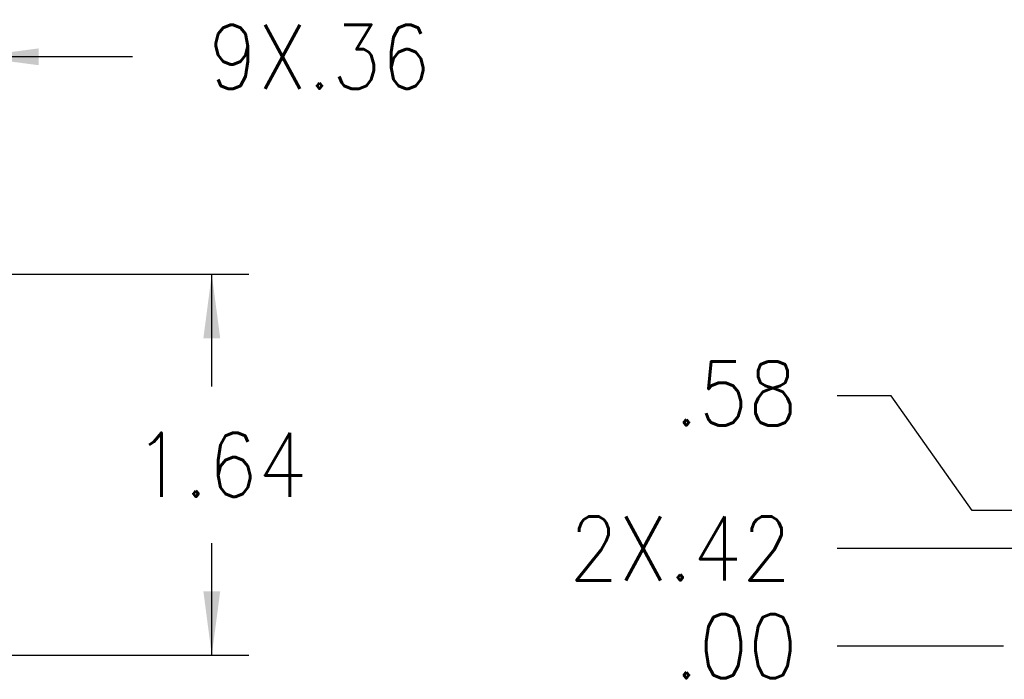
# Model space of a CAD drawing. Header units: inches. Extents: x 2.2 to 24.2, y 1.1 to 18.1.
# Tile 32 of 106: x 15.8 to 17.9, y 8.2 to 9.6. Entities that reach past the tile are written whole.
import ezdxf

# ---------------------------------------------------------------- set-up
doc = ezdxf.new("R2010")
doc.units = ezdxf.units.IN
doc.header["$MEASUREMENT"] = 0
doc.layers.add('1', color=7, linetype='Continuous')
doc.styles.add('CONVERTER_11', font='txt.shx', dxfattribs={"width": 0.9})
doc.dimstyles.new('ME10_DIM_11', dxfattribs={"dimtxt": 0.275591, "dimasz": 0.275591, "dimexe": 0.159843, "dimexo": 0.1, "dimgap": 0.2, "dimtad": 0, "dimtih": 1, "dimtoh": 1, "dimzin": 4, "dimdsep": 46, "dimtxsty": 'CONVERTER_11', "dimsah": 1, "dimcen": 0.09, "dimclrd": 140, "dimclre": 140, "dimclrt": 4, "dimadec": 0, "dimazin": 0, "dimtfac": 1, "dimtdec": 4, "dimtix": 1, "dimtofl": 0, "dimtmove": 0, "dimatfit": 0, "dimfxl": 1, "dimtolj": 1, "dimtzin": 0, "dimarcsym": 0})
doc.dimstyles.new('ME10_DIM_13', dxfattribs={"dimtxt": 0.275591, "dimasz": 0.275591, "dimexe": 0.159843, "dimexo": 0.1, "dimgap": 0.2, "dimtad": 0, "dimtih": 1, "dimtoh": 1, "dimzin": 4, "dimdsep": 46, "dimtxsty": 'CONVERTER_11', "dimsah": 1, "dimcen": 0.09, "dimclrd": 140, "dimclre": 140, "dimclrt": 4, "dimadec": 0, "dimazin": 0, "dimtfac": 1, "dimtdec": 4, "dimtix": 1, "dimtofl": 0, "dimtmove": 0, "dimatfit": 0, "dimfxl": 1, "dimtolj": 1, "dimtzin": 0, "dimarcsym": 0})
doc.dimstyles.new('ME10_DIM_33', dxfattribs={"dimtxt": 0.275591, "dimasz": 0.18, "dimexe": 0.159843, "dimexo": 0.1, "dimgap": 0.2, "dimtad": 1, "dimzin": 4, "dimdsep": 46, "dimtxsty": 'CONVERTER_11', "dimsah": 1, "dimcen": 0.09, "dimclrd": 140, "dimclre": 140, "dimclrt": 4, "dimadec": 0, "dimazin": 0, "dimtfac": 1, "dimtdec": 4, "dimtix": 1, "dimtofl": 0, "dimtmove": 0, "dimatfit": 0, "dimfxl": 1, "dimtolj": 1, "dimtzin": 0, "dimarcsym": 0})
doc.dimstyles.new('ME10_DIM_34', dxfattribs={"dimtxt": 0.275591, "dimasz": 0.18, "dimexe": 0.159843, "dimexo": 0.1, "dimgap": 0.2, "dimtad": 1, "dimzin": 4, "dimdsep": 46, "dimtxsty": 'CONVERTER_11', "dimsah": 1, "dimcen": 0.09, "dimclrd": 140, "dimclre": 140, "dimclrt": 4, "dimadec": 0, "dimazin": 0, "dimtfac": 1, "dimtdec": 4, "dimtix": 1, "dimtofl": 0, "dimtmove": 0, "dimatfit": 0, "dimfxl": 1, "dimtolj": 1, "dimtzin": 0, "dimarcsym": 0})
doc.dimstyles.new('ME10_DIM_35', dxfattribs={"dimtxt": 0.275591, "dimasz": 0.18, "dimexe": 0.159843, "dimexo": 0.1, "dimgap": 0.2, "dimtad": 1, "dimzin": 4, "dimdsep": 46, "dimtxsty": 'CONVERTER_11', "dimsah": 1, "dimcen": 0.09, "dimclrd": 140, "dimclre": 140, "dimclrt": 4, "dimadec": 0, "dimazin": 0, "dimtfac": 1, "dimtdec": 4, "dimtix": 1, "dimtofl": 0, "dimtmove": 0, "dimatfit": 0, "dimfxl": 1, "dimtolj": 1, "dimtzin": 0, "dimarcsym": 0})

# ---------------------------------------------------------------- blocks, each defined once
blk = doc.blocks.new('*D18')
at = {"layer": '1', "color": 140, "linetype": 'Continuous'}
for p, q in [((30.9643, 18.1067), (30.9643, 19.2768)), ((31.3293, 17.9043), (31.3293, 19.2768)), ((30.9643, 19.1169), (30.4131, 19.1169)), ((32.0087, 19.1169), (31.3293, 19.1169))]:
    blk.add_line(p, q, dxfattribs=at)
at = {"layer": '1', "color": 140}
for points in [[(30.6887, 19.0806), (30.6887, 19.1532), (30.9643, 19.1169)], [(31.6049, 19.1532), (31.6049, 19.0806), (31.3293, 19.1169)]]:
    blk.add_solid(points, dxfattribs=at)
at = {"layer": '1', "color": 4, "insert": (32.3355, 18.9791), "char_height": 0.275591, "attachment_point": 7, "rotation": 0.0001, "line_spacing_factor": 0.60024, "style": 'CONVERTER_11'}
blk.add_mtext('\\C4;9X\\C4;.36', dxfattribs=at)
blk = doc.blocks.new('*D20')
at = {"layer": '1', "color": 140, "linetype": 'Continuous'}
for p, q in [((30.7495, 18.1804), (32.5098, 18.1804)), ((32.3499, 17.6976), (32.3499, 18.1804)), ((32.3499, 16.5393), (32.3499, 17.022)), ((30.0843, 16.5393), (32.5098, 16.5393))]:
    blk.add_line(p, q, dxfattribs=at)
at = {"layer": '1', "color": 140}
for points in [[(32.3862, 17.9048), (32.3137, 17.9048), (32.3499, 18.1804)], [(32.3137, 16.8149), (32.3862, 16.8149), (32.3499, 16.5393)]]:
    blk.add_solid(points, dxfattribs=at)
at = {"layer": '1', "color": 4, "insert": (32.0158, 17.222), "char_height": 0.27559, "attachment_point": 7, "rotation": 0.0001, "line_spacing_factor": 0.60024, "style": 'CONVERTER_11'}
blk.add_mtext('1.64', dxfattribs=at)
blk = doc.blocks.new('*D40')
at = {"layer": '1', "color": 140, "linetype": 'Continuous'}
blk.add_line((36.6537, 16.9994), (35.0441, 16.9994), dxfattribs=at)
at = {"layer": '1', "color": 4, "insert": (33.8892, 16.8616), "char_height": 0.275591, "attachment_point": 7, "line_spacing_factor": 0.60024, "style": 'CONVERTER_11'}
blk.add_mtext('\\C4;2X\\C4;.42', dxfattribs=at)
blk = doc.blocks.new('*D41')
at = {"layer": '1', "color": 140, "linetype": 'Continuous'}
for p, q in [((35.2768, 17.6561), (35.0441, 17.6561)), ((35.6246, 17.1634), (35.2768, 17.6561)), ((36.0332, 17.1634), (35.6246, 17.1634))]:
    blk.add_line(p, q, dxfattribs=at)
at = {"layer": '1', "color": 4, "style": 'CONVERTER_11', "width": 0.9}
blk.add_text('.58', height=0.27559, dxfattribs=at).set_placement((34.3411, 17.529))
blk = doc.blocks.new('*D42')
at = {"layer": '1', "color": 140, "linetype": 'Continuous'}
blk.add_line((35.7603, 16.5785), (35.0441, 16.5785), dxfattribs=at)
at = {"layer": '1', "color": 4, "style": 'CONVERTER_11', "width": 0.9}
blk.add_text('.00', height=0.27559, dxfattribs=at).set_placement((34.3411, 16.4407))
blk = doc.blocks.new('FRONT1', base_point=(25.7143, 17.3598))
at = {"layer": '1'}
dim = blk.add_linear_dim(base=(31.329288, 19.11693), p1=(30.964289, 18.006732), p2=(31.329288, 17.804335), dimstyle='ME10_DIM_11', override={"dimpost": '9X<>'}, dxfattribs=at)
dim.commit()
dim.dimension.update_dxf_attribs({"geometry": '*D18', "text_midpoint": (32.749591, 19.11693), "text_rotation": 0.000139})
dim = blk.add_linear_dim(base=(32.3499, 16.5393), p1=(30.6495, 18.1804), p2=(29.9843, 16.5393), angle=90, dimstyle='ME10_DIM_13', dxfattribs=at)
dim.commit()
dim.dimension.update_dxf_attribs({"geometry": '*D20', "text_midpoint": (32.3499, 17.3598), "text_rotation": 0.0001})
blk = doc.blocks.new('RIGHT1', base_point=(40.0598, 17.3598))
at = {"layer": '1'}
for feature_location, offset, origin, dimstyle, picture, middle in [((36.1332, 17.1634), (-1.1292, 0.5034), (35.8603, 16.5785), 'ME10_DIM_34', '*D41', (34.5926, 17.6668)), ((35.8602926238, 16.5784818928), (-0.8161923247, 0), (35.8602926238, 16.5784818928), 'ME10_DIM_35', '*D42', (34.5926239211, 16.5784818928))]:
    dim = blk.add_ordinate_dim(feature_location=feature_location, offset=offset, dtype=0, origin=origin, dimstyle=dimstyle, dxfattribs=at)
    dim.commit()
    dim.dimension.update_dxf_attribs({"geometry": picture, "text_midpoint": middle})
dim = blk.add_ordinate_dim(feature_location=(36.7537, 16.9994), offset=(-1.7096, 0), dtype=0, origin=(35.8603, 16.5785), dimstyle='ME10_DIM_33', override={"dimpost": '2X<>'}, dxfattribs=at)
dim.commit()
dim.dimension.update_dxf_attribs({"geometry": '*D40', "text_midpoint": (34.3033, 16.9994)})

msp = doc.modelspace()

# ---------------------------------------------------------------- block references
at = {"xscale": 0.5, "yscale": 0.5, "zscale": 0.5}
for name, p in [('RIGHT1', (20.0299, 8.6799)), ('FRONT1', (12.8571, 8.6799))]:
    msp.add_blockref(name, p, dxfattribs=at)

doc.saveas('drawing.dxf')
